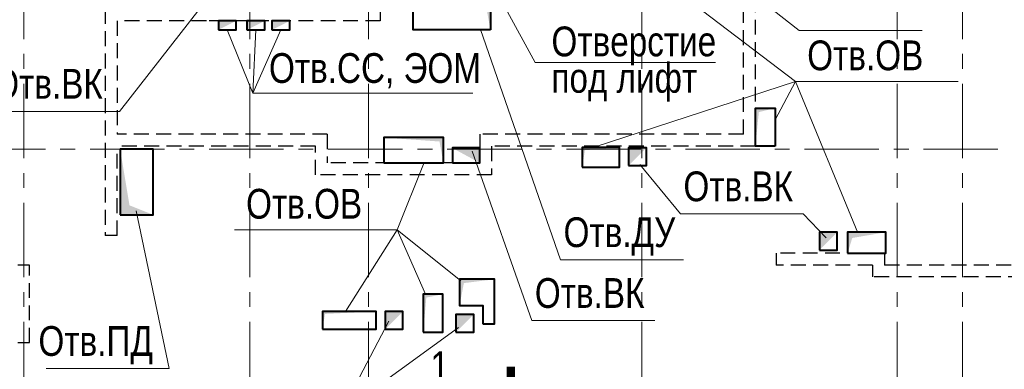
# Model space of a CAD drawing. Header units: inches. Extents: x -8638239 to -8523853, y 3840912 to 4564380.
# Tile 52 of 106: x -8576599 to -8560061, y 4208912 to 4214784. Entities that reach past the tile are written whole.
import ezdxf
from ezdxf.enums import TextEntityAlignment as Align

# ---------------------------------------------------------------- set-up
doc = ezdxf.new("R2010")
doc.units = ezdxf.units.IN
doc.header["$LTSCALE"] = 1000
doc.header["$MEASUREMENT"] = 0
doc.linetypes.add('CENTER', pattern=[2, 1.25, -0.25, 0.25, -0.25])
doc.linetypes.add('HIDDEN', pattern=[0.375, 0.25, -0.125])
for name, color, linetype, lineweight in [('СК-040-С(тены)', 12, 'HIDDEN', 25), ('СК-043-С-ПИЛОНЫ', 5, 'HIDDEN', 25), ('СК-050-П(литы перекрытия)', 3, 'Continuous', 40), ('СК-051-1-П-ОТВЕРСТИЯ ОВ ДУ', 5, 'Continuous', 40), ('СК-051-2-П-ОТВЕРСТИЯ ВК', 1, 'Continuous', 40), ('СК-051-4-П-ОТВЕРСТИЯ ЭО', 2, 'Continuous', 40), ('СК-100-О(си)', 7, 'CENTER', 15), ('СК-300-Р(азмеры)', 7, 'Continuous', 20), ('СК-400-Т(екст)', 7, 'Continuous', 20), ('СК-451-1-Т-ОТВ ОВ ДУ', 5, 'Continuous', 20), ('СК-451-2-Т-ОТВ ВК', 1, 'Continuous', 20), ('СК-451-3-Т-ОТВ ЭО', 2, 'Continuous', 20), ('СК-500-С(ечения)', 5, 'Continuous', 40)]:
    doc.layers.add(name, color=color, linetype=linetype, lineweight=lineweight)
doc.styles.add('ARIAL_annotative', font='arial.ttf', dxfattribs={"width": 0.8, "height": 2.5})
doc.styles.add('RUSS', font='arial.ttf', dxfattribs={"width": 0.8})

# ---------------------------------------------------------------- blocks, each defined once
blk = doc.blocks.new('оси')
at = {"layer": 'СК-100-О(си)'}
for p, q in [((-17800, 18534.9), (-17800, -7257.5)), ((-14000, 18534.9), (-14000, -7257.5)), ((-12010, 18534.9), (-12010, -7257.5)), ((-7420, 18534.9), (-7420, -7257.5)), ((-3130, 18534.9), (-3130, -6395.3)), ((-2030, 18534.9), (-2030, -6395.3)), ((-46685.3, 7435), (5846.2, 7435))]:
    blk.add_line(p, q, dxfattribs=at)
blk = doc.blocks.new('A$C858fb3ef')
at = {"layer": 'СК-300-Р(азмеры)'}
blk.add_blockref('оси', (0, 0), dxfattribs=at)
blk = doc.blocks.new('A$C573b34c5')
blk.add_blockref('A$C858fb3ef', (0, 0))
blk = doc.blocks.new('Сечение')
at = {"layer": 'СК-500-С(ечения)', "linetype": 'Continuous', "lineweight": 15, "ltscale": 100}
blk.add_line((-200, -35), (-200, -735), dxfattribs=at)
at = {"layer": 'СК-500-С(ечения)', "linetype": 'Continuous', "ltscale": 100, "const_width": 70}
blk.add_lwpolyline([(-400, 0), (400, 0)], dxfattribs=at)
at = {"layer": 'СК-500-С(ечения)', "linetype": 'Continuous', "ltscale": 100}
blk.add_solid([(-200, -35), (-250.3, -335.5), (-149.7, -335.5)], dxfattribs=at)
blk = doc.blocks.new('*U23')
at = {"layer": 'СК-400-Т(екст)', "ltscale": 100, "yscale": 0.01, "zscale": 0.01, "rotation": 89.99999999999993}
for p, xscale in [((0, -4), -0.01), ((0, -27.388), 0.01)]:
    blk.add_blockref('Сечение', p, dxfattribs=dict(at, xscale=xscale))
at = {"layer": 'СК-500-С(ечения)', "color": 0, "ltscale": 100, "style": 'ARIAL_annotative', "width": 0.8}
blk.add_attdef('НОМЕР_СЕЧЕНИЯ_1_1(НОМЕР_ЛИСТА)', text='', height=2.5, rotation=180, dxfattribs=at).set_placement((6.74, -1.226), align=Align.RIGHT)
blk.add_attdef('НОМЕР_СЕЧЕНИЯ_2_1(НОМЕР_ЛИСТА)', text='', height=2.5, rotation=180, dxfattribs=at).set_placement((6.74, -29.421), align=Align.BOTTOM_LEFT)
blk = doc.blocks.new('A$Cc2edbf5f_12эт')
at = {"layer": 'СК-040-С(тены)'}
for p, q in [((38410, 7485), (38410, 15920)), ((38210, 7685), (38210, 10870)), ((32110, 10140), (32110, 9590)), ((27490, 9790), (27490, 5985)), ((27690, 9590), (27690, 7685)), ((29190, 9590), (27690, 9590)), ((32110, 9590), (29190, 9590)), ((31220, 7685), (27690, 7685)), ((31220, 7685), (31220, 7205)), ((38210, 7685), (33780, 7685)), ((33780, 7685), (33780, 7205)), ((31020, 7485), (27690, 7485)), ((27690, 5985), (27690, 7485)), ((31020, 7005), (31020, 7485)), ((38410, 7485), (33980, 7485)), ((33980, 7485), (33980, 7005)), ((33780, 7205), (31220, 7205)), ((33980, 7005), (31020, 7005)), ((27690, 5985), (27490, 5985)), ((40580, 5690), (38760, 5690)), ((38760, 5690), (38760, 5490)), ((40580, 5690), (40580, 5490)), ((40380, 5490), (38760, 5490)), ((40380, 5490), (40380, 5290)), ((45331, 5490), (40580, 5490)), ((45531, 5290), (40380, 5290))]:
    blk.add_line(p, q, dxfattribs=at)
at = {"layer": 'СК-043-С-ПИЛОНЫ'}
for p, q in [((26220, 5485), (26020, 5485)), ((26220, 4186), (26220, 5485)), ((26020, 4186), (26220, 4186))]:
    blk.add_line(p, q, dxfattribs=at)

msp = doc.modelspace()

# ---------------------------------------------------------------- linework, layer by layer
at = {"layer": 'СК-051-1-П-ОТВЕРСТИЯ ОВ ДУ'}
for points in [[(-8568692.1, 4214614.5), (-8569992.1, 4214614.5), (-8569992.1, 4215314.5), (-8568692.1, 4215314.5)], [(-8563912.1, 4212659.6), (-8564242, 4212659.6), (-8564242, 4213299.7), (-8563912.1, 4213299.7)], [(-8570482, 4212379.5), (-8569482, 4212379.5), (-8569482, 4212804.6), (-8570482, 4212804.6)], [(-8574911.9, 4211509.5), (-8574359.6, 4211509.5), (-8574359.6, 4212609.5), (-8574911.9, 4212609.5)], [(-8567152, 4212309.6), (-8566522, 4212309.6), (-8566522, 4212639.6), (-8567152, 4212639.6)], [(-8562691.9, 4210864.6), (-8562051.9, 4210864.6), (-8562051.9, 4211214.6), (-8562691.9, 4211214.6)], [(-8569821.9, 4209534.5), (-8569492, 4209534.5), (-8569492, 4210174.5), (-8569821.9, 4210174.5)], [(-8571512, 4209584.4), (-8570612, 4209584.5), (-8570612, 4209884.4), (-8571512, 4209884.4)]]:
    msp.add_lwpolyline(points, close=True, dxfattribs=at)
msp.add_lwpolyline([(-8568821.8, 4209674.3), (-8568621.8, 4209674.3), (-8568621.8, 4210424.3), (-8569211.8, 4210424.3), (-8569211.8, 4209984.3), (-8568821.8, 4209984.3), (-8568821.8, 4209674.3)], dxfattribs=at)
for points in [[(-8568692.1, 4214614.5), (-8568692.1, 4215314.5), (-8568798.7, 4215189.7), (-8569992.1, 4215314.5)], [(-8564242, 4212659.7), (-8564242.1, 4213299.7), (-8564183.6, 4213232.2), (-8563912.1, 4213299.7)], [(-8569482, 4212379.5), (-8569482, 4212804.6), (-8569547.9, 4212738.4), (-8570482, 4212804.6)], [(-8574361.9, 4211509.5), (-8574911.9, 4211509.5), (-8574754.8, 4211666.7), (-8574911.9, 4212609.5)], [(-8567152, 4212309.6), (-8567152, 4212639.6), (-8567104.5, 4212592.3), (-8566522, 4212639.6)], [(-8562691.9, 4210864.6), (-8562691.9, 4211214.6), (-8562614.9, 4211118.2), (-8562051.9, 4211214.6)], [(-8569211.8, 4209984.3), (-8569211.8, 4210424.3), (-8569138, 4210360.8), (-8568621.8, 4210424.3)], [(-8569821.9, 4209534.5), (-8569821.9, 4210174.5), (-8569768.8, 4210116.8), (-8569492, 4210174.5)], [(-8571512, 4209584.4), (-8571512, 4209884.4), (-8571471.7, 4209842.8), (-8570612, 4209884.2)]]:
    msp.add_solid(points, dxfattribs=at)
at = {"layer": 'СК-051-2-П-ОТВЕРСТИЯ ВК'}
for points in [[(-8569332, 4212379.6), (-8568872, 4212379.6), (-8568872, 4212629.6), (-8569332, 4212629.6)], [(-8566372, 4212334.6), (-8566072, 4212334.6), (-8566072, 4212634.6), (-8566372, 4212634.6)], [(-8563167.1, 4210914.6), (-8562867.1, 4210914.6), (-8562867.1, 4211214.5), (-8563167.1, 4211214.5)], [(-8570462, 4209584.4), (-8570162, 4209584.4), (-8570162, 4209884.4), (-8570462, 4209884.4)], [(-8569271.9, 4209534.5), (-8568971.8, 4209534.5), (-8568971.8, 4209834.3), (-8569271.9, 4209834.3)]]:
    msp.add_lwpolyline(points, close=True, dxfattribs=at)
for points in [[(-8568872, 4212379.5), (-8568872, 4212629.6), (-8569332, 4212629.6)], [(-8566372, 4212334.6), (-8566072, 4212634.6), (-8566372, 4212634.6)], [(-8563167.1, 4210914.6), (-8562867.1, 4211214.5), (-8563167.1, 4211214.6)], [(-8570462, 4209584.4), (-8570162, 4209884.4), (-8570462, 4209884.4)], [(-8569271.9, 4209534.5), (-8568971.8, 4209834.3), (-8569271.9, 4209834.3)]]:
    msp.add_solid(points, dxfattribs=at)
at = {"layer": 'СК-051-4-П-ОТВЕРСТИЯ ЭО'}
for points in [[(-8573262, 4214614.5), (-8572962, 4214614.5), (-8572962, 4214764.5), (-8573262, 4214764.5)], [(-8572782, 4214614.5), (-8572482, 4214614.5), (-8572482, 4214764.5), (-8572782, 4214764.5)], [(-8572362, 4214614.5), (-8572062, 4214614.5), (-8572062, 4214764.5), (-8572362, 4214764.5)]]:
    msp.add_lwpolyline(points, close=True, dxfattribs=at)
for points in [[(-8573262, 4214614.5), (-8572962, 4214764.5), (-8573261.9, 4214764.5)], [(-8572782, 4214614.5), (-8572482, 4214764.5), (-8572781.9, 4214764.5)], [(-8572362, 4214614.5), (-8572062, 4214764.5), (-8572361.9, 4214764.5)]]:
    msp.add_solid(points, dxfattribs=at)
at = {"layer": 'СК-400-Т(екст)', "color": 7}
msp.add_lwpolyline([(-8564911.4, 4214065.6), (-8567938.7, 4214065.6), (-8568905.5, 4215836.6)], dxfattribs=at)
at = {"layer": 'СК-451-1-Т-ОТВ ОВ ДУ', "lineweight": 13}
for p, q in [((-8563567.4, 4213748.1), (-8565609.5, 4215299.7)), ((-8567515.5, 4210752.6), (-8568859.7, 4214621.1)), ((-8563567.4, 4213748.1), (-8566950.5, 4212641.9)), ((-8563567.4, 4213748.1), (-8563912.1, 4213103)), ((-8563567.4, 4213748.1), (-8560834.8, 4213748.1)), ((-8563567.4, 4213748.1), (-8562522.2, 4211207)), ((-8570260.2, 4211255.7), (-8569806.2, 4212386.1)), ((-8574089.7, 4208925.2), (-8574644.5, 4211574.3)), ((-8572992.8, 4211255.7), (-8570260.2, 4211255.7)), ((-8570260.2, 4211255.7), (-8571128.6, 4209882.8)), ((-8570260.2, 4211255.7), (-8569188, 4210397.4)), ((-8570260.2, 4211255.7), (-8569781.4, 4210175.1)), ((-8567515.5, 4210752.6), (-8565450, 4210752.6)), ((-8576155.2, 4208925.2), (-8574089.7, 4208925.2))]:
    msp.add_line(p, q, dxfattribs=at)
at = {"layer": 'СК-451-2-Т-ОТВ ВК', "lineweight": 15}
for p, q in [((-8563503.9, 4214600.3), (-8564718.8, 4215554.6)), ((-8574920.8, 4213245), (-8573566.2, 4214979.5)), ((-8563503.9, 4214600.3), (-8561438.4, 4214600.3)), ((-8576986.3, 4213245), (-8574920.8, 4213245)), ((-8567998.2, 4209731.4), (-8569000.1, 4212576.3)), ((-8565502.3, 4211523.2), (-8566184.1, 4212354.9)), ((-8565502.3, 4211523.2), (-8563436.7, 4211523.2)), ((-8563436.7, 4211523.2), (-8563050.8, 4211119.8)), ((-8571211.1, 4208178.1), (-8570398.2, 4209723.6)), ((-8567998.2, 4209731.4), (-8565932.7, 4209731.4)), ((-8571211.1, 4208178.1), (-8569226.7, 4209613.5))]:
    msp.add_line(p, q, dxfattribs=at)
at = {"layer": 'СК-451-3-Т-ОТВ ЭО', "lineweight": 20}
for q in [(-8573112, 4214614.5), (-8572212, 4214614.5), (-8572632, 4214614.5), (-8568987.1, 4213553.1)]:
    msp.add_line((-8572680.7, 4213553.1), q, dxfattribs=at)

# ---------------------------------------------------------------- block references
at = {"layer": 'СК-050-П(литы перекрытия)'}
msp.add_blockref('A$Cc2edbf5f_12эт', (-8602652.1, 4205174.2), dxfattribs=at)
at = {"layer": 'СК-300-Р(азмеры)'}
msp.add_blockref('A$C573b34c5', (-8558731.8, 4205174.2), dxfattribs=at)
at = {"layer": 'СК-500-С(ечения)'}
ref = msp.add_blockref('*U23', (-8568350.1, 4202677.4), dxfattribs=dict(at, xscale=200, yscale=200, zscale=200, rotation=180))
ref.add_attrib('НОМЕР_СЕЧЕНИЯ_2_1(НОМЕР_ЛИСТА)', '1', dxfattribs={"color": 0, "ltscale": 100, "height": 500, "rotation": 360, "style": 'ARIAL_annotative', "width": 0.8}).set_placement((-8569698, 4208561.7), align=Align.BOTTOM_LEFT)
ref.add_attrib('НОМЕР_СЕЧЕНИЯ_1_1(НОМЕР_ЛИСТА)', '1', dxfattribs={"color": 0, "ltscale": 100, "height": 500, "rotation": 360, "style": 'ARIAL_annotative', "width": 0.8}).set_placement((-8569387.3, 4202429.5), align=Align.RIGHT)

# ---------------------------------------------------------------- texts
at = {"layer": 'СК-400-Т(екст)', "color": 7, "style": 'RUSS', "width": 0.8}
for s, p in [('Отверстие', (-8567667.4, 4214169.5)), ('под лифт', (-8567667.4, 4213557.5))]:
    msp.add_text(s, height=500, dxfattribs=at).set_placement(p)
at = {"layer": 'СК-451-1-Т-ОТВ ОВ ДУ', "lineweight": 13, "style": 'RUSS', "width": 0.8}
for s, p in [('Отв.ОВ', (-8563371.3, 4213935.4)), ('Отв.ОВ', (-8572796.8, 4211442.9)), ('Отв.ДУ', (-8567463.8, 4210965.3)), ('Отв.ПД', (-8576284.5, 4209138))]:
    msp.add_text(s, height=500, dxfattribs=at).set_placement(p)
at = {"layer": 'СК-451-2-Т-ОТВ ВК', "lineweight": 15, "style": 'RUSS', "width": 0.8}
for p in [(-8577044.4, 4213457.7), (-8565450.5, 4211735.9), (-8567946.5, 4209944.1)]:
    msp.add_text('Отв.ВК', height=500, dxfattribs=at).set_placement(p)
at = {"layer": 'СК-451-3-Т-ОТВ ЭО', "style": 'RUSS', "width": 0.8}
msp.add_text('Отв.CC, ЭОМ', height=500, dxfattribs=at).set_placement((-8572412.1, 4213722.5))

doc.saveas('drawing.dxf')
